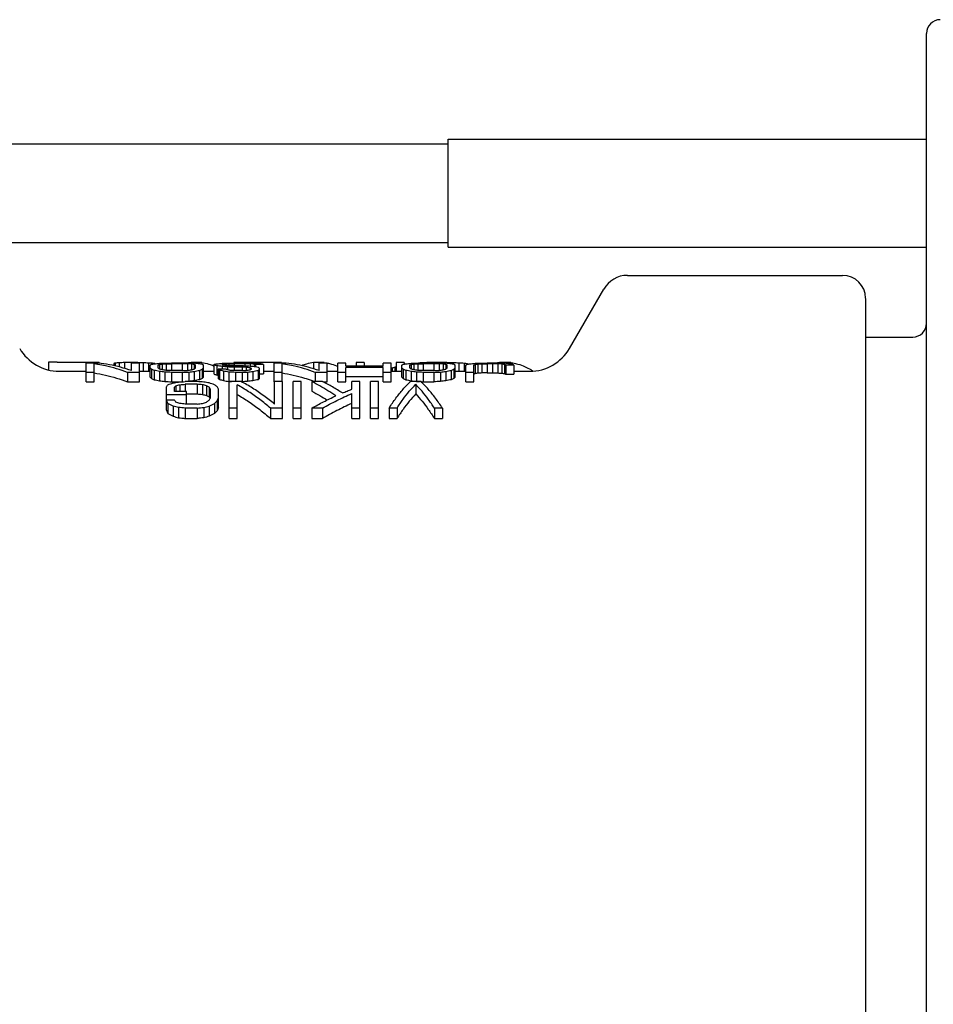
# Model space of a CAD drawing. Header units: inches. Extents: x 0 to 22, y 0 to 17.
# Tile 3 of 6: x 5.1 to 9, y 4.7 to 9. Entities that reach past the tile are written whole.
import ezdxf

# ---------------------------------------------------------------- set-up
doc = ezdxf.new("R2010")
doc.units = ezdxf.units.IN
doc.header["$LTSCALE"] = 1.21
doc.header["$MEASUREMENT"] = 0
doc.layers.get('0').update_dxf_attribs({"linetype": 'CONTINUOUS'})

msp = doc.modelspace()

# ---------------------------------------------------------------- linework, layer by layer
at = {"color": 7, "linetype": 'CONTINUOUS'}
for p, q in [((9.0013, 2.5306), (9.0013, 8.9085)), ((6.9404, 7.9866), (6.9404, 8.4525)), ((6.9404, 8.4525), (9.0013, 8.4525)), ((3.5546, 8.4321), (6.9404, 8.4321)), ((3.5546, 8.0069), (6.9404, 8.0069)), ((6.9404, 7.9866), (9.0013, 7.9866)), ((7.7127, 7.8652), (8.6401, 7.8652)), ((7.4627, 7.5502), (7.6104, 7.8061)), ((8.7386, 7.7656), (8.7386, 3.6735)), ((8.7386, 7.5994), (8.9422, 7.5994)), ((5.2174, 7.4912), (5.2174, 7.458)), ((5.2543, 7.4912), (5.2174, 7.4912)), ((5.2543, 7.4894), (5.2543, 7.4912)), ((5.4356, 7.4894), (5.2543, 7.4894)), ((5.3798, 7.4065), (5.3798, 7.4872)), ((5.4315, 7.4872), (5.3798, 7.4872)), ((5.4142, 7.4065), (5.4142, 7.484)), ((5.4356, 7.4894), (5.4356, 7.4866)), ((5.4987, 7.4854), (5.4987, 7.4756)), ((5.5045, 7.4867), (5.5045, 7.4743)), ((5.5217, 7.4882), (5.5217, 7.4704)), ((5.5447, 7.4892), (5.5447, 7.4638)), ((5.5734, 7.4894), (5.5734, 7.455)), ((5.6021, 7.4894), (5.5734, 7.4894)), ((5.575, 7.4545), (5.575, 7.4872)), ((5.6095, 7.4872), (5.575, 7.4872)), ((5.6021, 7.4894), (5.6021, 7.4872)), ((5.6095, 7.4065), (5.6095, 7.4872)), ((5.625, 7.4892), (5.625, 7.4518)), ((5.648, 7.4886), (5.648, 7.4518)), ((5.6554, 7.4257), (5.6554, 7.4785)), ((5.671, 7.4871), (5.671, 7.484)), ((5.6767, 7.4854), (5.6767, 7.4844)), ((5.6898, 7.4656), (5.6898, 7.4785)), ((5.6956, 7.4811), (5.6956, 7.4614)), ((5.7071, 7.4829), (5.7071, 7.4581)), ((5.7243, 7.484), (5.7243, 7.4557)), ((5.7932, 7.4872), (5.7472, 7.4872)), ((5.7472, 7.4845), (5.7472, 7.4545)), ((5.7932, 7.4845), (5.7472, 7.4845)), ((5.7932, 7.4845), (5.7932, 7.4545)), ((5.8161, 7.484), (5.8161, 7.4557)), ((5.8317, 7.4894), (5.8317, 7.4865)), ((5.8777, 7.4894), (5.8317, 7.4894)), ((5.8334, 7.4829), (5.8334, 7.4581)), ((5.8449, 7.4811), (5.8449, 7.4614)), ((5.8506, 7.4656), (5.8506, 7.4785)), ((5.8777, 7.4894), (5.8777, 7.4817)), ((5.885, 7.4257), (5.885, 7.4785)), ((5.931, 7.4388), (5.931, 7.4817)), ((5.9425, 7.4755), (5.9425, 7.4357)), ((5.9654, 7.4792), (5.9654, 7.4811)), ((5.9654, 7.4722), (5.9654, 7.4603)), ((5.9769, 7.4829), (5.9769, 7.477)), ((5.9941, 7.484), (5.9941, 7.4755)), ((6.0155, 7.4894), (6.0155, 7.4872)), ((6.2221, 7.4894), (6.0155, 7.4894)), ((6.063, 7.4872), (6.0171, 7.4872)), ((6.0171, 7.4845), (6.0171, 7.4747)), ((6.063, 7.4845), (6.0171, 7.4845)), ((6.0515, 7.4747), (6.0171, 7.4747)), ((6.063, 7.4845), (6.063, 7.4743)), ((6.086, 7.484), (6.086, 7.473)), ((6.1032, 7.4823), (6.1032, 7.4713)), ((6.109, 7.4805), (6.109, 7.4704)), ((6.1434, 7.4805), (6.109, 7.4805)), ((6.1434, 7.4805), (6.1434, 7.4409)), ((6.1893, 7.4065), (6.1893, 7.4872)), ((6.241, 7.4872), (6.1893, 7.4872)), ((6.2221, 7.4894), (6.2221, 7.4872)), ((6.2238, 7.4073), (6.2238, 7.484)), ((6.3599, 7.4894), (6.3599, 7.4621)), ((6.4059, 7.4894), (6.3599, 7.4894)), ((6.3846, 7.4545), (6.3846, 7.4872)), ((6.419, 7.4872), (6.3846, 7.4872)), ((6.4059, 7.4894), (6.4059, 7.4872)), ((6.419, 7.4065), (6.419, 7.4872)), ((6.4649, 7.4065), (6.4649, 7.4872)), ((6.4994, 7.4872), (6.4649, 7.4872)), ((6.4994, 7.4739), (6.4994, 7.4872)), ((6.6601, 7.4739), (6.4994, 7.4739)), ((6.5437, 7.4894), (6.5437, 7.4739)), ((6.5781, 7.4894), (6.5437, 7.4894)), ((6.5781, 7.4894), (6.5781, 7.4739)), ((6.6601, 7.4739), (6.6601, 7.4872)), ((6.6946, 7.4872), (6.6601, 7.4872)), ((6.6946, 7.4065), (6.6946, 7.4872)), ((6.7159, 7.4894), (6.7159, 7.4518)), ((6.7504, 7.4894), (6.7159, 7.4894)), ((6.7405, 7.4257), (6.7405, 7.4785)), ((6.7504, 7.4894), (6.7504, 7.4826)), ((6.775, 7.4656), (6.775, 7.4785)), ((6.7807, 7.4811), (6.7807, 7.4614)), ((6.7922, 7.4829), (6.7922, 7.4581)), ((6.8094, 7.484), (6.8094, 7.4557)), ((6.8783, 7.4872), (6.8324, 7.4872)), ((6.8324, 7.4845), (6.8324, 7.4545)), ((6.8783, 7.4845), (6.8324, 7.4845)), ((6.8365, 7.4886), (6.8365, 7.4872)), ((6.8595, 7.4892), (6.8595, 7.4872)), ((6.8783, 7.4845), (6.8783, 7.4545)), ((6.8882, 7.4894), (6.8882, 7.4871)), ((6.9341, 7.4894), (6.8882, 7.4894)), ((6.9013, 7.484), (6.9013, 7.4557)), ((6.9185, 7.4829), (6.9185, 7.4581)), ((6.93, 7.4811), (6.93, 7.4614)), ((6.9341, 7.4894), (6.9341, 7.4856)), ((6.9357, 7.4656), (6.9357, 7.4785)), ((6.9628, 7.4892), (6.9628, 7.4817)), ((6.9702, 7.4257), (6.9702, 7.4785)), ((6.9858, 7.4886), (6.9858, 7.4518)), ((7.0087, 7.4871), (7.0087, 7.4518)), ((7.0161, 7.4065), (7.0161, 7.4785)), ((7.0202, 7.4854), (7.0202, 7.4808)), ((7.0506, 7.4065), (7.0506, 7.4785)), ((7.0563, 7.4811), (7.0563, 7.4415)), ((7.0678, 7.4829), (7.0678, 7.4434)), ((7.085, 7.484), (7.085, 7.4445)), ((7.1309, 7.4872), (7.108, 7.4872)), ((7.108, 7.4845), (7.108, 7.445)), ((7.1309, 7.4845), (7.108, 7.4845)), ((7.1309, 7.4845), (7.1309, 7.445)), ((7.1539, 7.484), (7.1539, 7.4445)), ((7.1638, 7.4894), (7.1638, 7.4867)), ((7.2097, 7.4894), (7.1638, 7.4894)), ((7.1711, 7.4829), (7.1711, 7.4434)), ((7.1826, 7.4811), (7.1826, 7.4415)), ((7.1884, 7.4785), (7.1884, 7.4388)), ((7.2228, 7.4785), (7.1884, 7.4785)), ((7.2097, 7.4894), (7.2097, 7.4832)), ((7.2228, 7.4785), (7.2228, 7.4388)), ((5.2637, 7.4518), (5.3798, 7.4518)), ((5.4142, 7.4469), (5.3798, 7.4469)), ((5.5578, 7.4469), (5.5578, 7.4065)), ((5.6095, 7.4469), (5.5578, 7.4469)), ((5.6095, 7.4518), (5.6554, 7.4518)), ((5.6611, 7.4603), (5.6611, 7.4202)), ((5.6726, 7.4557), (5.6726, 7.4155)), ((5.6956, 7.4508), (5.6956, 7.4105)), ((5.7185, 7.4482), (5.7185, 7.4078)), ((5.7932, 7.4545), (5.7472, 7.4545)), ((5.7472, 7.4469), (5.7472, 7.4065)), ((5.7932, 7.4469), (5.7472, 7.4469)), ((5.7932, 7.4469), (5.7932, 7.4065)), ((5.8219, 7.4482), (5.8219, 7.4078)), ((5.8449, 7.4508), (5.8449, 7.4105)), ((5.8678, 7.4557), (5.8678, 7.4155)), ((5.8793, 7.4603), (5.8793, 7.4202)), ((5.885, 7.4518), (5.931, 7.4518)), ((5.9482, 7.4603), (5.9482, 7.4202)), ((5.9826, 7.4603), (5.9482, 7.4603)), ((5.9539, 7.4569), (5.9539, 7.4167)), ((5.9712, 7.4521), (5.9712, 7.4118)), ((5.9884, 7.4704), (5.9884, 7.4581)), ((5.9941, 7.4482), (5.9941, 7.4078)), ((6.0171, 7.4695), (6.0171, 7.4545)), ((6.0515, 7.4695), (6.0171, 7.4695)), ((6.0515, 7.4545), (6.0171, 7.4545)), ((6.0228, 7.4469), (6.0228, 7.4073)), ((6.0515, 7.4469), (6.0228, 7.4469)), ((6.0515, 7.4695), (6.0515, 7.4545)), ((6.0515, 7.4469), (6.0515, 7.4065)), ((6.0688, 7.4685), (6.0688, 7.4557)), ((6.0745, 7.4482), (6.0745, 7.4078)), ((6.086, 7.4666), (6.086, 7.4581)), ((6.0917, 7.4614), (6.0917, 7.4636)), ((6.0975, 7.4508), (6.0975, 7.4105)), ((6.1204, 7.4557), (6.1204, 7.4155)), ((6.1262, 7.4202), (6.1262, 7.4646)), ((6.1262, 7.4409), (6.1434, 7.4409)), ((6.1434, 7.4518), (6.1893, 7.4518)), ((6.2238, 7.4469), (6.1893, 7.4469)), ((6.3673, 7.4469), (6.3673, 7.4073)), ((6.419, 7.4469), (6.3673, 7.4469)), ((6.419, 7.4518), (6.4649, 7.4518)), ((6.4994, 7.4469), (6.4649, 7.4469)), ((6.4994, 7.4065), (6.4994, 7.4685)), ((6.6601, 7.4685), (6.4994, 7.4685)), ((6.6601, 7.4065), (6.6601, 7.4685)), ((6.6946, 7.4469), (6.6601, 7.4469)), ((6.6946, 7.4518), (6.7405, 7.4518)), ((6.6987, 7.4653), (6.6987, 7.4518)), ((6.7102, 7.4683), (6.7102, 7.4518)), ((6.7463, 7.4603), (6.7463, 7.4202)), ((6.7577, 7.4557), (6.7577, 7.4155)), ((6.7807, 7.4508), (6.7807, 7.4105)), ((6.8037, 7.4482), (6.8037, 7.4078)), ((6.8783, 7.4545), (6.8324, 7.4545)), ((6.8324, 7.4469), (6.8324, 7.4065)), ((6.8783, 7.4469), (6.8324, 7.4469)), ((6.8783, 7.4469), (6.8783, 7.4065)), ((6.907, 7.4482), (6.907, 7.4078)), ((6.93, 7.4508), (6.93, 7.4105)), ((6.953, 7.4557), (6.953, 7.4155)), ((6.9644, 7.4603), (6.9644, 7.4202)), ((6.9702, 7.4518), (7.0161, 7.4518)), ((7.0506, 7.4469), (7.0161, 7.4469)), ((7.108, 7.445), (7.1309, 7.445)), ((7.1884, 7.4388), (7.2228, 7.4388)), ((7.2228, 7.4518), (7.2922, 7.4518)), ((7.3015, 7.4554), (7.3015, 7.4526)), ((5.3798, 7.4065), (5.4142, 7.4065)), ((5.5578, 7.4065), (5.6095, 7.4065)), ((5.7472, 7.4065), (5.7932, 7.4065)), ((5.7665, 7.3895), (5.7665, 7.3652)), ((5.7837, 7.3936), (5.7837, 7.3652)), ((5.8583, 7.4073), (5.8067, 7.4073)), ((5.8067, 7.3956), (5.8067, 7.3652)), ((5.8583, 7.3956), (5.8067, 7.3956)), ((5.8583, 7.3956), (5.8583, 7.3539)), ((5.8813, 7.3936), (5.8813, 7.3519)), ((5.8985, 7.3895), (5.8985, 7.3477)), ((5.9961, 7.2484), (5.9961, 7.4073)), ((6.0478, 7.4073), (5.9961, 7.4073)), ((6.0306, 7.2484), (6.0306, 7.3936)), ((6.0491, 7.4065), (6.0515, 7.4065)), ((6.1893, 7.4065), (6.1913, 7.4065)), ((6.1913, 7.3106), (6.1913, 7.4073)), ((6.2258, 7.4073), (6.1913, 7.4073)), ((6.2258, 7.2484), (6.2258, 7.4073)), ((6.2717, 7.2484), (6.2717, 7.4073)), ((6.3062, 7.4073), (6.2717, 7.4073)), ((6.3062, 7.2484), (6.3062, 7.4073)), ((6.3521, 7.4073), (6.3521, 7.3659)), ((6.398, 7.4073), (6.3521, 7.4073)), ((6.3995, 7.4065), (6.419, 7.4065)), ((6.4649, 7.4065), (6.4994, 7.4065)), ((6.4994, 7.4287), (6.6601, 7.4287)), ((6.5243, 7.3744), (6.5243, 7.4073)), ((6.5588, 7.4073), (6.5243, 7.4073)), ((6.5588, 7.2484), (6.5588, 7.4073)), ((6.6047, 7.2484), (6.6047, 7.4073)), ((6.6392, 7.4073), (6.6047, 7.4073)), ((6.6392, 7.2484), (6.6392, 7.4073)), ((6.6601, 7.4065), (6.6946, 7.4065)), ((6.8229, 7.4073), (6.777, 7.4073)), ((6.7999, 7.3956), (6.7999, 7.3539)), ((6.8324, 7.4065), (6.8783, 7.4065)), ((7.0161, 7.4065), (7.0506, 7.4065)), ((5.7263, 7.2839), (5.7263, 7.3853)), ((5.8124, 7.3508), (5.7263, 7.3508)), ((5.7607, 7.3652), (5.7607, 7.3832)), ((5.8124, 7.3652), (5.7607, 7.3652)), ((5.8124, 7.3106), (5.8124, 7.3652)), ((5.8124, 7.3539), (5.8583, 7.3539)), ((5.91, 7.3832), (5.91, 7.3412)), ((5.9157, 7.338), (5.9157, 7.3744)), ((5.9502, 7.2948), (5.9502, 7.3744)), ((6.5243, 7.2484), (6.5243, 7.3557)), ((5.7607, 7.3274), (5.7263, 7.3274)), ((5.732, 7.3135), (5.732, 7.2696)), ((5.755, 7.3019), (5.755, 7.2577)), ((5.8583, 7.3106), (5.8067, 7.3106)), ((5.91, 7.3019), (5.91, 7.2577)), ((5.933, 7.3135), (5.933, 7.2696)), ((5.9445, 7.3246), (5.9445, 7.2811)), ((5.778, 7.2959), (5.778, 7.2515)), ((5.8067, 7.2929), (5.8067, 7.2484)), ((5.8583, 7.2929), (5.8067, 7.2929)), ((5.8583, 7.2929), (5.8583, 7.2484)), ((5.887, 7.2959), (5.887, 7.2515)), ((6.0306, 7.2929), (5.9961, 7.2929)), ((6.1741, 7.2929), (6.1741, 7.2484)), ((6.2258, 7.2929), (6.1741, 7.2929)), ((6.3062, 7.2929), (6.2717, 7.2929)), ((6.3521, 7.2929), (6.3521, 7.2484)), ((6.398, 7.2929), (6.3521, 7.2929)), ((6.398, 7.2929), (6.398, 7.2484)), ((6.5588, 7.2929), (6.5243, 7.2929)), ((6.6392, 7.2929), (6.6047, 7.2929)), ((6.6851, 7.2929), (6.6851, 7.2484)), ((6.7196, 7.2929), (6.6851, 7.2929)), ((6.7196, 7.2929), (6.7196, 7.2484)), ((6.8803, 7.2929), (6.8803, 7.2484)), ((6.9148, 7.2929), (6.8803, 7.2929)), ((6.9148, 7.2929), (6.9148, 7.2484)), ((5.8067, 7.2484), (5.8583, 7.2484)), ((5.9961, 7.2484), (6.0306, 7.2484)), ((6.1741, 7.2484), (6.2258, 7.2484)), ((6.2717, 7.2484), (6.3062, 7.2484)), ((6.3521, 7.2484), (6.398, 7.2484)), ((6.5243, 7.2484), (6.5588, 7.2484)), ((6.6047, 7.2484), (6.6392, 7.2484)), ((6.6851, 7.2484), (6.7196, 7.2484)), ((6.8803, 7.2484), (6.9148, 7.2484))]:
    msp.add_line(p, q, dxfattribs=at)
for centre, radius, start, end in [((9.0603, 8.9085), 0.0591, 90, 180), ((7.7127, 7.7471), 0.1181, 90, 150), ((8.6401, 7.7668), 0.0984, 0, 90), ((8.9422, 7.6585), 0.0591, 270, 360), ((5.2637, 7.6487), 0.1969, 210, 270), ((7.2922, 7.6487), 0.1969, 270, 330)]:
    msp.add_arc(centre, radius, start, end, dxfattribs=at)
for points, start_tangent, end_tangent in [([(5.4304, 7.4814), (5.4142, 7.484)], (-0.01612, 0.002774), (-0.016179, 0.002385)), ([(5.5578, 7.4469), (5.5104, 7.4627), (5.4625, 7.4751), (5.4304, 7.4814)], (-0.123843, 0.046123), (-0.130264, 0.022417)), ([(5.575, 7.4545), (5.5276, 7.4691), (5.4797, 7.48), (5.4315, 7.4872)], (-0.139375, 0.048238), (-0.146572, 0.016403)), ([(5.5045, 7.4867), (5.5016, 7.4861), (5.4987, 7.4854)], (-0.00576, -0.001255), (-0.005722, -0.001422)), ([(5.5217, 7.4882), (5.5131, 7.4875), (5.5045, 7.4867)], (-0.017237, -0.001356), (-0.01721, -0.001666)), ([(5.5447, 7.4892), (5.5332, 7.4887), (5.5217, 7.4882)], (-0.022969, -0.000841), (-0.022962, -0.001016)), ([(5.5734, 7.4894), (5.559, 7.4893), (5.5447, 7.4892)], (-0.028707, -0.000261), (-0.028707, -0.00028)), ([(5.6021, 7.4894), (5.6095, 7.4893)], (0.007406, -0.000084), (0.007406, -0.000086)), ([(5.6095, 7.4893), (5.6136, 7.4893), (5.625, 7.4892)], (0.01556, -0.000181), (0.015559, -0.00019)), ([(5.625, 7.4892), (5.6365, 7.4889), (5.648, 7.4886)], (0.022967, -0.000561), (0.022965, -0.000639)), ([(5.648, 7.4886), (5.6595, 7.4879), (5.671, 7.4871)], (0.022975, -0.001278), (0.022956, -0.001589)), ([(5.6554, 7.4785), (5.6583, 7.4802), (5.6611, 7.4817)], (0.005635, 0.003467), (0.005848, 0.003094)), ([(5.6611, 7.4817), (5.6669, 7.4829), (5.6726, 7.484)], (0.011452, 0.002424), (0.011512, 0.002121)), ([(5.671, 7.4871), (5.6738, 7.4863)], (0.002882, -0.000798), (0.002861, -0.00087)), ([(5.6726, 7.484), (5.6841, 7.485), (5.6956, 7.486)], (0.022952, 0.002114), (0.022979, 0.001803)), ([(5.6738, 7.4863), (5.6767, 7.4854)], (0.002881, -0.000876), (0.002858, -0.000947)), ([(5.6898, 7.4785), (5.6927, 7.4798), (5.6956, 7.4811)], (0.005681, 0.002796), (0.005801, 0.002536)), ([(5.6956, 7.486), (5.7071, 7.4864), (5.7185, 7.4868)], (0.022964, 0.000901), (0.022967, 0.000823)), ([(5.6956, 7.4811), (5.7013, 7.482), (5.7071, 7.4829)], (0.011469, 0.00188), (0.011496, 0.001707)), ([(5.7071, 7.4829), (5.7157, 7.4835), (5.7243, 7.484)], (0.017222, 0.001136), (0.017227, 0.001058)), ([(5.7185, 7.4868), (5.7329, 7.487), (5.7472, 7.4872)], (0.028707, 0.000411), (0.028708, 0.000392)), ([(5.7243, 7.484), (5.7358, 7.4843), (5.7472, 7.4845)], (0.022966, 0.000529), (0.022966, 0.000509)), ([(5.8219, 7.4868), (5.8075, 7.487), (5.7932, 7.4872)], (-0.028707, 0.000411), (-0.028707, 0.000392)), ([(5.8161, 7.484), (5.8047, 7.4843), (5.7932, 7.4845)], (-0.022966, 0.000529), (-0.022966, 0.000509)), ([(5.8334, 7.4829), (5.8248, 7.4835), (5.8161, 7.484)], (-0.017222, 0.001136), (-0.017227, 0.001058)), ([(5.8217, 7.4878), (5.8196, 7.4874)], (-0.002138, -0.000395), (-0.002134, -0.000418)), ([(5.8317, 7.4894), (5.8217, 7.4878)], (-0.010073, -0.001344), (-0.010002, -0.001848)), ([(5.8449, 7.486), (5.8334, 7.4864), (5.8219, 7.4868)], (-0.022964, 0.000901), (-0.022967, 0.000823)), ([(5.8449, 7.4811), (5.8391, 7.482), (5.8334, 7.4829)], (-0.011469, 0.00188), (-0.011496, 0.001707)), ([(5.8678, 7.484), (5.8563, 7.485), (5.8449, 7.486)], (-0.022952, 0.002114), (-0.022979, 0.001803)), ([(5.8506, 7.4785), (5.8477, 7.4798), (5.8449, 7.4811)], (-0.005681, 0.002796), (-0.005801, 0.002536)), ([(5.8793, 7.4817), (5.8736, 7.4829), (5.8678, 7.484)], (-0.011452, 0.002424), (-0.011512, 0.002121)), ([(5.8777, 7.4894), (5.9085, 7.4829), (5.9288, 7.4759)], (0.052537, -0.007012), (0.049307, -0.019557)), ([(5.885, 7.4785), (5.8822, 7.4802), (5.8793, 7.4817)], (-0.005635, 0.003467), (-0.005848, 0.003094)), ([(5.9288, 7.4759), (5.9299, 7.4755)], (0.001063, -0.000422), (0.001061, -0.000427)), ([(5.9299, 7.4755), (5.9311, 7.475)], (0.001262, -0.000508), (0.00126, -0.000515)), ([(5.931, 7.4817), (5.9367, 7.4829), (5.9425, 7.484)], (0.011452, 0.002424), (0.011512, 0.002121)), ([(5.9425, 7.4755), (5.9367, 7.477), (5.931, 7.4785)], (-0.011444, 0.003133), (-0.011521, 0.002835)), ([(5.9425, 7.484), (5.9539, 7.485), (5.9654, 7.486)], (0.022952, 0.002114), (0.022979, 0.001803)), ([(5.9654, 7.4722), (5.9539, 7.4739), (5.9425, 7.4755)], (-0.022943, 0.00346), (-0.022988, 0.003147)), ([(5.9654, 7.486), (5.9769, 7.4864), (5.9884, 7.4868)], (0.022964, 0.000901), (0.022967, 0.000823)), ([(5.9654, 7.4811), (5.9712, 7.482)], (0.005736, 0.00094), (0.005743, 0.000897)), ([(5.9769, 7.477), (5.9712, 7.4781), (5.9654, 7.4792)], (-0.011467, 0.002235), (-0.011499, 0.002063)), ([(5.9884, 7.4704), (5.9769, 7.4713), (5.9654, 7.4722)], (-0.022963, 0.001812), (-0.022969, 0.001732)), ([(5.9712, 7.482), (5.9769, 7.4829)], (0.00574, 0.000896), (0.005747, 0.000853)), ([(5.9769, 7.4829), (5.9855, 7.4835), (5.9941, 7.484)], (0.017222, 0.001136), (0.017227, 0.001058)), ([(5.9941, 7.4755), (5.9855, 7.4763), (5.9769, 7.477)], (-0.017221, 0.001572), (-0.017228, 0.001493)), ([(5.9884, 7.4868), (6.0027, 7.487), (6.0171, 7.4872)], (0.028707, 0.000411), (0.028707, 0.000392)), ([(5.9941, 7.484), (6.0056, 7.4843), (6.0171, 7.4845)], (0.022966, 0.000529), (0.022966, 0.000509)), ([(6.0171, 7.4747), (6.0056, 7.4751), (5.9941, 7.4755)], (-0.022966, 0.000806), (-0.022966, 0.000786)), ([(6.0745, 7.4739), (6.063, 7.4743), (6.0515, 7.4747)], (-0.022966, 0.000826), (-0.022966, 0.000806)), ([(6.0917, 7.4868), (6.0774, 7.487), (6.063, 7.4872)], (-0.028707, 0.000411), (-0.028708, 0.000392)), ([(6.086, 7.484), (6.0745, 7.4843), (6.063, 7.4845)], (-0.022966, 0.000529), (-0.022966, 0.000509)), ([(6.0975, 7.4722), (6.086, 7.473), (6.0745, 7.4739)], (-0.022963, 0.001732), (-0.022969, 0.001652)), ([(6.1032, 7.4823), (6.0946, 7.4832), (6.086, 7.484)], (-0.017216, 0.001763), (-0.017233, 0.001587)), ([(6.1204, 7.4855), (6.1061, 7.4862), (6.0917, 7.4868)], (-0.028703, 0.00141), (-0.028711, 0.001234)), ([(6.1204, 7.4685), (6.109, 7.4704), (6.0975, 7.4722)], (-0.022941, 0.003781), (-0.02299, 0.003468)), ([(6.109, 7.4805), (6.1061, 7.4814), (6.1032, 7.4823)], (-0.005715, 0.001932), (-0.005767, 0.001772)), ([(6.1377, 7.4829), (6.1291, 7.4843), (6.1204, 7.4855)], (-0.017187, 0.002835), (-0.017259, 0.002355)), ([(6.1434, 7.4805), (6.1405, 7.4817), (6.1377, 7.4829)], (-0.005684, 0.002563), (-0.005797, 0.002295)), ([(6.2399, 7.4814), (6.2238, 7.484)], (-0.01612, 0.002774), (-0.016179, 0.002385)), ([(6.3673, 7.4469), (6.32, 7.4627), (6.2721, 7.4751), (6.2399, 7.4814)], (-0.123843, 0.046123), (-0.130264, 0.022417)), ([(6.3846, 7.4545), (6.3371, 7.4691), (6.2892, 7.48), (6.241, 7.4872)], (-0.139375, 0.048238), (-0.146572, 0.016403)), ([(6.3599, 7.4894), (6.3291, 7.4829), (6.3089, 7.4759)], (-0.052431, -0.006998), (-0.049216, -0.019495)), ([(6.4059, 7.4894), (6.4163, 7.4878)], (0.010457, -0.001396), (0.010379, -0.001938)), ([(6.4163, 7.4878), (6.419, 7.4872)], (0.002699, -0.000504), (0.002693, -0.00054)), ([(6.419, 7.4872), (6.4367, 7.4829), (6.465, 7.4726)], (0.047438, -0.009511), (0.044305, -0.019417)), ([(6.7159, 7.4719), (6.713, 7.4701), (6.7102, 7.4683)], (-0.005814, -0.003531), (-0.005669, -0.00376)), ([(6.7405, 7.4785), (6.7434, 7.4802), (6.7463, 7.4817)], (0.005635, 0.003467), (0.005848, 0.003094)), ([(6.7463, 7.4817), (6.752, 7.4829), (6.7577, 7.484)], (0.011452, 0.002424), (0.011512, 0.002121)), ([(6.7577, 7.484), (6.7692, 7.485), (6.7807, 7.486)], (0.022952, 0.002114), (0.022979, 0.001803)), ([(6.775, 7.4785), (6.7778, 7.4798), (6.7807, 7.4811)], (0.005681, 0.002796), (0.005801, 0.002536)), ([(6.7807, 7.486), (6.7922, 7.4864), (6.8037, 7.4868)], (0.022964, 0.000901), (0.022967, 0.000823)), ([(6.7807, 7.4811), (6.7865, 7.482), (6.7922, 7.4829)], (0.011469, 0.00188), (0.011496, 0.001707)), ([(6.7922, 7.4829), (6.8008, 7.4835), (6.8094, 7.484)], (0.017222, 0.001136), (0.017227, 0.001058)), ([(6.8037, 7.4868), (6.818, 7.487), (6.8324, 7.4872)], (0.028707, 0.000411), (0.028708, 0.000392)), ([(6.8094, 7.484), (6.8209, 7.4843), (6.8324, 7.4845)], (0.022966, 0.000529), (0.022966, 0.000509)), ([(6.8135, 7.4871), (6.8124, 7.487)], (-0.001141, -0.000158), (-0.001141, -0.000161)), ([(6.825, 7.4879), (6.8135, 7.4871)], (-0.011482, -0.000717), (-0.011477, -0.000794)), ([(6.8323, 7.4883), (6.825, 7.4879)], (-0.007323, -0.000425), (-0.007321, -0.000457)), ([(6.8365, 7.4886), (6.8323, 7.4883)], (-0.004165, -0.000232), (-0.004165, -0.000242)), ([(6.8595, 7.4892), (6.848, 7.4889), (6.8365, 7.4886)], (-0.022967, -0.000561), (-0.022965, -0.000639)), ([(6.8738, 7.4893), (6.8595, 7.4892)], (-0.014353, -0.000135), (-0.014353, -0.00014)), ([(6.8783, 7.4893), (6.8738, 7.4893)], (-0.004493, -0.000042), (-0.004493, -0.000042)), ([(6.8882, 7.4894), (6.8783, 7.4893)], (-0.009862, -0.00009), (-0.009862, -0.000092)), ([(6.907, 7.4868), (6.8927, 7.487), (6.8783, 7.4872)], (-0.028707, 0.000411), (-0.028707, 0.000392)), ([(6.9013, 7.484), (6.8898, 7.4843), (6.8783, 7.4845)], (-0.022966, 0.000529), (-0.022966, 0.000509)), ([(6.9185, 7.4829), (6.9099, 7.4835), (6.9013, 7.484)], (-0.017222, 0.001136), (-0.017227, 0.001058)), ([(6.93, 7.486), (6.9185, 7.4864), (6.907, 7.4868)], (-0.022964, 0.000901), (-0.022967, 0.000823)), ([(6.93, 7.4811), (6.9243, 7.482), (6.9185, 7.4829)], (-0.011469, 0.00188), (-0.011496, 0.001707)), ([(6.953, 7.484), (6.9415, 7.485), (6.93, 7.486)], (-0.022952, 0.002114), (-0.022979, 0.001803)), ([(6.9357, 7.4785), (6.9329, 7.4798), (6.93, 7.4811)], (-0.005681, 0.002796), (-0.005801, 0.002536)), ([(6.9341, 7.4894), (6.9484, 7.4893), (6.9628, 7.4892)], (0.028707, -0.000261), (0.028707, -0.00028)), ([(6.9644, 7.4817), (6.9587, 7.4829), (6.953, 7.484)], (-0.011452, 0.002424), (-0.011512, 0.002121)), ([(6.9628, 7.4892), (6.9743, 7.4889), (6.9858, 7.4886)], (0.022967, -0.000561), (0.022965, -0.000639)), ([(6.9702, 7.4785), (6.9673, 7.4802), (6.9644, 7.4817)], (-0.005635, 0.003467), (-0.005848, 0.003094)), ([(6.9858, 7.4886), (6.9973, 7.4879), (7.0087, 7.4871)], (0.022975, -0.001278), (0.022956, -0.001589)), ([(7.0087, 7.4871), (7.0145, 7.4863), (7.0202, 7.4854)], (0.011505, -0.001593), (0.011459, -0.001899)), ([(7.0161, 7.4785), (7.019, 7.4802), (7.0219, 7.4817)], (0.005635, 0.003467), (0.005848, 0.003094)), ([(7.0202, 7.4854), (7.0231, 7.4841)], (0.002894, -0.001199), (0.002849, -0.001302)), ([(7.0219, 7.4817), (7.0276, 7.4829), (7.0333, 7.484)], (0.011452, 0.002424), (0.011512, 0.002121)), ([(7.0231, 7.4841), (7.026, 7.4828)], (0.002893, -0.001322), (0.002845, -0.001422)), ([(7.0333, 7.484), (7.0448, 7.485), (7.0563, 7.486)], (0.022952, 0.002114), (0.022979, 0.001803)), ([(7.0506, 7.4785), (7.0534, 7.4798), (7.0563, 7.4811)], (0.005681, 0.002796), (0.005801, 0.002536)), ([(7.0563, 7.486), (7.0678, 7.4864), (7.0793, 7.4868)], (0.022964, 0.000901), (0.022967, 0.000823)), ([(7.0563, 7.4811), (7.062, 7.482), (7.0678, 7.4829)], (0.011469, 0.00188), (0.011496, 0.001707)), ([(7.0678, 7.4829), (7.0764, 7.4835), (7.085, 7.484)], (0.017222, 0.001136), (0.017227, 0.001058)), ([(7.0793, 7.4868), (7.0936, 7.487), (7.108, 7.4872)], (0.028707, 0.000411), (0.028707, 0.000392)), ([(7.085, 7.484), (7.0965, 7.4843), (7.108, 7.4845)], (0.022966, 0.000529), (0.022966, 0.000509)), ([(7.1596, 7.4868), (7.1453, 7.487), (7.1309, 7.4872)], (-0.028707, 0.000411), (-0.028707, 0.000392)), ([(7.1539, 7.484), (7.1424, 7.4843), (7.1309, 7.4845)], (-0.022966, 0.000529), (-0.022966, 0.000509)), ([(7.1593, 7.4888), (7.1519, 7.4875)], (-0.007338, -0.001149), (-0.007296, -0.001414)), ([(7.1711, 7.4829), (7.1625, 7.4835), (7.1539, 7.484)], (-0.017222, 0.001136), (-0.017227, 0.001058)), ([(7.1638, 7.4894), (7.1593, 7.4888)], (-0.004503, -0.000601), (-0.00449, -0.000703)), ([(7.1826, 7.486), (7.1711, 7.4864), (7.1596, 7.4868)], (-0.022964, 0.000901), (-0.022967, 0.000823)), ([(7.1826, 7.4811), (7.1769, 7.482), (7.1711, 7.4829)], (-0.011469, 0.00188), (-0.011496, 0.001707)), ([(7.2056, 7.484), (7.1941, 7.485), (7.1826, 7.486)], (-0.022952, 0.002114), (-0.022979, 0.001803)), ([(7.1884, 7.4785), (7.1855, 7.4798), (7.1826, 7.4811)], (-0.005681, 0.002796), (-0.005801, 0.002536)), ([(7.2171, 7.4817), (7.2113, 7.4829), (7.2056, 7.484)], (-0.011452, 0.002424), (-0.011512, 0.002121)), ([(7.2097, 7.4894), (7.2184, 7.4881)], (0.008734, -0.001166), (0.008681, -0.001545)), ([(7.2228, 7.4785), (7.2199, 7.4802), (7.2171, 7.4817)], (-0.005635, 0.003467), (-0.005848, 0.003094)), ([(7.2184, 7.4881), (7.2405, 7.4829), (7.2712, 7.4715), (7.2959, 7.4588)], (0.081992, -0.014596), (0.071959, -0.041875)), ([(5.4142, 7.4445), (5.4625, 7.4354), (5.5104, 7.4227), (5.5578, 7.4065)], (0.147075, -0.022174), (0.138975, -0.052998)), ([(5.6611, 7.4603), (5.6583, 7.463), (5.6554, 7.4656)], (-0.005616, 0.005423), (-0.00587, 0.005148)), ([(5.6726, 7.4557), (5.6669, 7.4581), (5.6611, 7.4603)], (-0.011426, 0.00474), (-0.011539, 0.004457)), ([(5.6956, 7.4508), (5.6841, 7.4533), (5.6726, 7.4557)], (-0.022932, 0.005088), (-0.023, 0.004771)), ([(5.6956, 7.4614), (5.6927, 7.4636), (5.6898, 7.4656)], (-0.005664, 0.004295), (-0.005819, 0.004083)), ([(5.7071, 7.4581), (5.7013, 7.4598), (5.6956, 7.4614)], (-0.011458, 0.003442), (-0.011508, 0.003272)), ([(5.7185, 7.4482), (5.7071, 7.4495), (5.6956, 7.4508)], (-0.022961, 0.002631), (-0.02297, 0.002548)), ([(5.7243, 7.4557), (5.7157, 7.4569), (5.7071, 7.4581)], (-0.017219, 0.002381), (-0.01723, 0.0023)), ([(5.7472, 7.4469), (5.7329, 7.4475), (5.7185, 7.4482)], (-0.028707, 0.001336), (-0.028708, 0.001316)), ([(5.7472, 7.4545), (5.7358, 7.4551), (5.7243, 7.4557)], (-0.022965, 0.001212), (-0.022966, 0.001191)), ([(5.7932, 7.4545), (5.8047, 7.4551), (5.8161, 7.4557)], (0.022965, 0.001212), (0.022966, 0.001191)), ([(5.7932, 7.4469), (5.8075, 7.4475), (5.8219, 7.4482)], (0.028707, 0.001336), (0.028708, 0.001316)), ([(5.8161, 7.4557), (5.8248, 7.4569), (5.8334, 7.4581)], (0.017219, 0.002381), (0.01723, 0.0023)), ([(5.8219, 7.4482), (5.8334, 7.4495), (5.8449, 7.4508)], (0.022961, 0.002631), (0.022971, 0.002548)), ([(5.8334, 7.4581), (5.8391, 7.4598), (5.8449, 7.4614)], (0.011458, 0.003442), (0.011508, 0.003272)), ([(5.8449, 7.4614), (5.8477, 7.4636), (5.8506, 7.4656)], (0.005664, 0.004295), (0.005819, 0.004083)), ([(5.8449, 7.4508), (5.8563, 7.4533), (5.8678, 7.4557)], (0.022932, 0.005088), (0.023, 0.004771)), ([(5.8678, 7.4557), (5.8736, 7.4581), (5.8793, 7.4603)], (0.011426, 0.00474), (0.011539, 0.004457)), ([(5.8793, 7.4603), (5.8822, 7.463), (5.885, 7.4656)], (0.005616, 0.005423), (0.00587, 0.005148)), ([(5.931, 7.4388), (5.9367, 7.4373), (5.9425, 7.4357)], (0.011523, -0.002901), (0.011442, -0.003205)), ([(5.9425, 7.4357), (5.9482, 7.4349)], (0.005744, -0.000805), (0.005742, -0.000825)), ([(5.9539, 7.4569), (5.9511, 7.4586), (5.9482, 7.4603)], (-0.005701, 0.003486), (-0.005782, 0.00335)), ([(5.9712, 7.4521), (5.9626, 7.4545), (5.9539, 7.4569)], (-0.017181, 0.005), (-0.017267, 0.004693)), ([(5.9941, 7.4482), (5.9827, 7.4502), (5.9712, 7.4521)], (-0.02295, 0.003944), (-0.022981, 0.003762)), ([(5.9884, 7.4581), (5.9855, 7.4592), (5.9826, 7.4603)], (-0.005727, 0.002294), (-0.005755, 0.002223)), ([(6.0171, 7.4695), (6.0027, 7.4699), (5.9884, 7.4704)], (-0.028707, 0.000926), (-0.028708, 0.000906)), ([(5.9999, 7.4557), (5.9941, 7.4569), (5.9884, 7.4581)], (-0.011475, 0.00238), (-0.011491, 0.002301)), ([(6.0228, 7.4469), (6.0085, 7.4475), (5.9941, 7.4482)], (-0.028707, 0.001336), (-0.028708, 0.001316)), ([(6.0171, 7.4545), (6.0085, 7.4551), (5.9999, 7.4557)], (-0.017224, 0.001212), (-0.017225, 0.001191)), ([(6.0688, 7.4685), (6.0602, 7.469), (6.0515, 7.4695)], (-0.017224, 0.000946), (-0.017225, 0.000926)), ([(6.0515, 7.4545), (6.0602, 7.4551), (6.0688, 7.4557)], (0.017224, 0.001212), (0.017225, 0.001191)), ([(6.0515, 7.4469), (6.063, 7.4475), (6.0745, 7.4482)], (0.022965, 0.001336), (0.022967, 0.001316)), ([(6.086, 7.4666), (6.0774, 7.4676), (6.0688, 7.4685)], (-0.01722, 0.001973), (-0.017229, 0.001893)), ([(6.0688, 7.4557), (6.0774, 7.4569), (6.086, 7.4581)], (0.017219, 0.002381), (0.01723, 0.0023)), ([(6.0745, 7.4482), (6.086, 7.4495), (6.0975, 7.4508)], (0.022961, 0.002631), (0.02297, 0.002548)), ([(6.0889, 7.4651), (6.086, 7.4666)], (-0.002863, 0.001522), (-0.002882, 0.001486)), ([(6.086, 7.4581), (6.0889, 7.4598), (6.0917, 7.4614)], (0.005701, 0.003425), (0.005782, 0.003288)), ([(6.0917, 7.4636), (6.0889, 7.4651)], (-0.00286, 0.001565), (-0.002879, 0.00153)), ([(6.0975, 7.4508), (6.1089, 7.4533), (6.1204, 7.4557)], (0.022932, 0.005088), (0.023, 0.004771)), ([(6.1262, 7.4646), (6.1233, 7.4666), (6.1204, 7.4685)], (-0.005666, 0.004055), (-0.005817, 0.003835)), ([(6.1204, 7.4557), (6.1233, 7.4581), (6.1262, 7.4603)], (0.005662, 0.004698), (0.005822, 0.004498)), ([(6.2238, 7.4445), (6.2721, 7.4354), (6.32, 7.4227), (6.3536, 7.4116)], (0.132583, -0.019989), (0.126237, -0.045257)), ([(6.6987, 7.4653), (6.6946, 7.4648)], (-0.004102, -0.000482), (-0.004101, -0.000487)), ([(6.7102, 7.4683), (6.7044, 7.4668), (6.6987, 7.4653)], (-0.011505, -0.002862), (-0.011461, -0.003033)), ([(6.7463, 7.4603), (6.7434, 7.463), (6.7405, 7.4656)], (-0.005616, 0.005423), (-0.00587, 0.005148)), ([(6.7577, 7.4557), (6.752, 7.4581), (6.7463, 7.4603)], (-0.011426, 0.00474), (-0.011539, 0.004457)), ([(6.7807, 7.4508), (6.7692, 7.4533), (6.7577, 7.4557)], (-0.022931, 0.005088), (-0.022999, 0.004771)), ([(6.7807, 7.4614), (6.7778, 7.4636), (6.775, 7.4656)], (-0.005664, 0.004295), (-0.005819, 0.004083)), ([(6.7922, 7.4581), (6.7865, 7.4598), (6.7807, 7.4614)], (-0.011458, 0.003442), (-0.011508, 0.003272)), ([(6.8037, 7.4482), (6.7922, 7.4495), (6.7807, 7.4508)], (-0.022961, 0.002631), (-0.02297, 0.002548)), ([(6.8094, 7.4557), (6.8008, 7.4569), (6.7922, 7.4581)], (-0.017219, 0.002381), (-0.01723, 0.0023)), ([(6.8324, 7.4469), (6.818, 7.4475), (6.8037, 7.4482)], (-0.028707, 0.001336), (-0.028708, 0.001316)), ([(6.8324, 7.4545), (6.8209, 7.4551), (6.8094, 7.4557)], (-0.022965, 0.001212), (-0.022966, 0.001191)), ([(6.8783, 7.4545), (6.8898, 7.4551), (6.9013, 7.4557)], (0.022965, 0.001212), (0.022966, 0.001191)), ([(6.8783, 7.4469), (6.8927, 7.4475), (6.907, 7.4482)], (0.028707, 0.001336), (0.028708, 0.001316)), ([(6.9013, 7.4557), (6.9099, 7.4569), (6.9185, 7.4581)], (0.017219, 0.002381), (0.01723, 0.0023)), ([(6.907, 7.4482), (6.9185, 7.4495), (6.93, 7.4508)], (0.022961, 0.002631), (0.022971, 0.002548)), ([(6.9185, 7.4581), (6.9242, 7.4598), (6.93, 7.4614)], (0.011458, 0.003442), (0.011508, 0.003272)), ([(6.93, 7.4614), (6.9329, 7.4636), (6.9357, 7.4656)], (0.005664, 0.004295), (0.005819, 0.004083)), ([(6.93, 7.4508), (6.9415, 7.4533), (6.953, 7.4557)], (0.022931, 0.005088), (0.022999, 0.004771)), ([(6.953, 7.4557), (6.9587, 7.4581), (6.9644, 7.4603)], (0.011426, 0.00474), (0.011539, 0.004457)), ([(6.9644, 7.4603), (6.9673, 7.463), (6.9702, 7.4656)], (0.005616, 0.005423), (0.00587, 0.005148)), ([(7.0563, 7.4415), (7.0534, 7.4402), (7.0506, 7.4388)], (-0.005804, -0.002595), (-0.005678, -0.002859)), ([(7.0678, 7.4434), (7.062, 7.4425), (7.0563, 7.4415)], (-0.011497, -0.001746), (-0.011469, -0.001923)), ([(7.085, 7.4445), (7.0764, 7.4439), (7.0678, 7.4434)], (-0.017227, -0.001082), (-0.017222, -0.001162)), ([(7.108, 7.445), (7.0965, 7.4448), (7.085, 7.4445)], (-0.022966, -0.000521), (-0.022966, -0.000541)), ([(7.1309, 7.445), (7.1424, 7.4448), (7.1539, 7.4445)], (0.022966, -0.000521), (0.022966, -0.000541)), ([(7.1539, 7.4445), (7.1625, 7.4439), (7.1711, 7.4434)], (0.017227, -0.001082), (0.017222, -0.001162)), ([(7.1711, 7.4434), (7.1769, 7.4425), (7.1826, 7.4415)], (0.011497, -0.001746), (0.011469, -0.001923)), ([(7.1826, 7.4415), (7.1855, 7.4402), (7.1884, 7.4388)], (0.005804, -0.002595), (0.005678, -0.002859)), ([(7.2959, 7.4588), (7.3015, 7.4554)], (0.005688, -0.00331), (0.00561, -0.003435)), ([(5.6554, 7.4257), (5.6583, 7.423), (5.6611, 7.4202)], (0.005873, -0.005271), (0.005613, -0.005548)), ([(5.6611, 7.4202), (5.6669, 7.4179), (5.6726, 7.4155)], (0.011542, -0.004563), (0.011423, -0.004852)), ([(5.6726, 7.4155), (5.6841, 7.4131), (5.6956, 7.4105)], (0.023001, -0.004884), (0.02293, -0.005209)), ([(5.6956, 7.4105), (5.7071, 7.4092), (5.7185, 7.4078)], (0.022971, -0.002609), (0.022961, -0.002693)), ([(5.7185, 7.4078), (5.7329, 7.4072), (5.7472, 7.4065)], (0.028708, -0.001347), (0.028707, -0.001368)), ([(5.7263, 7.3853), (5.7291, 7.3895), (5.732, 7.3936)], (0.005656, 0.008368), (0.005829, 0.008248)), ([(5.732, 7.3936), (5.7435, 7.3976), (5.755, 7.4015)], (0.022909, 0.008104), (0.023022, 0.007778)), ([(5.755, 7.4015), (5.7665, 7.4035), (5.778, 7.4054)], (0.022959, 0.003878), (0.022973, 0.00379)), ([(5.7607, 7.3832), (5.7636, 7.3863), (5.7665, 7.3895)], (0.00569, 0.006383), (0.005794, 0.006289)), ([(5.7665, 7.3895), (5.7751, 7.3916), (5.7837, 7.3936)], (0.017214, 0.004152), (0.017235, 0.004065)), ([(5.778, 7.4054), (5.7923, 7.4063), (5.8067, 7.4073)], (0.028707, 0.001894), (0.028708, 0.001872)), ([(5.7837, 7.3936), (5.7952, 7.3946), (5.8067, 7.3956)], (0.022965, 0.002031), (0.022967, 0.002008)), ([(5.8219, 7.4078), (5.8096, 7.4073)], (-0.012307, -0.000577), (-0.012307, -0.000581)), ([(5.8449, 7.4105), (5.8334, 7.4092), (5.8219, 7.4078)], (-0.022971, -0.002609), (-0.022961, -0.002693)), ([(5.8563, 7.4131), (5.8449, 7.4105)], (-0.011478, -0.002522), (-0.01146, -0.002603)), ([(5.8678, 7.4155), (5.8563, 7.4131)], (-0.011505, -0.002443), (-0.011488, -0.002524)), ([(5.887, 7.4054), (5.8727, 7.4063), (5.8583, 7.4073)], (-0.028707, 0.001894), (-0.028708, 0.001872)), ([(5.8813, 7.3936), (5.8698, 7.3946), (5.8583, 7.3956)], (-0.022965, 0.002031), (-0.022967, 0.002008)), ([(5.8793, 7.4202), (5.8736, 7.4179), (5.8678, 7.4155)], (-0.011542, -0.004563), (-0.011423, -0.004852)), ([(5.885, 7.4257), (5.8822, 7.423), (5.8793, 7.4202)], (-0.005873, -0.005271), (-0.005613, -0.005548)), ([(5.8985, 7.3895), (5.8899, 7.3916), (5.8813, 7.3936)], (-0.017214, 0.004152), (-0.017235, 0.004065)), ([(5.91, 7.4015), (5.8985, 7.4035), (5.887, 7.4054)], (-0.022959, 0.003878), (-0.022973, 0.00379)), ([(5.91, 7.3832), (5.9043, 7.3863), (5.8985, 7.3895)], (-0.011438, 0.006416), (-0.011527, 0.006256)), ([(5.933, 7.3936), (5.9215, 7.3976), (5.91, 7.4015)], (-0.022909, 0.008104), (-0.023022, 0.007778)), ([(5.9445, 7.3853), (5.9387, 7.3895), (5.933, 7.3936)], (-0.011395, 0.00843), (-0.011571, 0.008186)), ([(5.9482, 7.4202), (5.9511, 7.4185), (5.9539, 7.4167)], (0.005784, -0.00343), (0.005699, -0.003568)), ([(5.9539, 7.4167), (5.9626, 7.4143), (5.9712, 7.4118)], (0.017269, -0.004805), (0.017179, -0.005118)), ([(5.9712, 7.4118), (5.9827, 7.4098), (5.9941, 7.4078)], (0.022982, -0.003851), (0.02295, -0.004038)), ([(5.9941, 7.4078), (5.9962, 7.4077)], (0.002021, -0.000095), (0.002021, -0.000095)), ([(5.9962, 7.4077), (6.0064, 7.4073)], (0.010286, -0.000483), (0.010286, -0.000486)), ([(6.1741, 7.2929), (6.1276, 7.33), (6.0797, 7.3636), (6.0306, 7.3936)], (-0.134047, 0.113379), (-0.152789, 0.086479)), ([(6.1913, 7.3106), (6.1447, 7.3465), (6.0968, 7.3788), (6.0478, 7.4073)], (-0.133978, 0.109898), (-0.15281, 0.081711)), ([(6.0745, 7.4078), (6.063, 7.4072), (6.0515, 7.4065)], (-0.022967, -0.001347), (-0.022965, -0.001368)), ([(6.0975, 7.4105), (6.086, 7.4092), (6.0745, 7.4078)], (-0.022971, -0.002609), (-0.022961, -0.002693)), ([(6.1204, 7.4155), (6.1089, 7.4131), (6.0975, 7.4105)], (-0.023001, -0.004884), (-0.02293, -0.005209)), ([(6.1262, 7.4202), (6.1233, 7.4179), (6.1204, 7.4155)], (-0.005824, -0.004606), (-0.005659, -0.004807)), ([(6.4554, 7.3457), (6.4216, 7.368), (6.3871, 7.3885), (6.3521, 7.4073)], (-0.099208, 0.068133), (-0.107335, 0.054439)), ([(6.3536, 7.4116), (6.3651, 7.4073)], (0.011538, -0.004136), (0.011465, -0.004329)), ([(6.4842, 7.3581), (6.4415, 7.384), (6.398, 7.4073)], (-0.083409, 0.053701), (-0.088731, 0.04436)), ([(6.6851, 7.2929), (6.7149, 7.336), (6.7456, 7.3742), (6.777, 7.4073)], (0.079579, 0.123575), (0.106149, 0.101666)), ([(6.7196, 7.2929), (6.7457, 7.331), (6.7725, 7.3653), (6.7999, 7.3956)], (0.070874, 0.109723), (0.09125, 0.093465)), ([(6.7405, 7.4257), (6.7434, 7.423), (6.7463, 7.4202)], (0.005873, -0.005271), (0.005613, -0.005548)), ([(6.7463, 7.4202), (6.752, 7.4179), (6.7577, 7.4155)], (0.011542, -0.004563), (0.011423, -0.004852)), ([(6.7577, 7.4155), (6.7692, 7.4131), (6.7778, 7.4111)], (0.020116, -0.004272), (0.020062, -0.00452)), ([(6.7778, 7.4111), (6.7807, 7.4105)], (0.002877, -0.000648), (0.002876, -0.000653)), ([(6.7807, 7.4105), (6.7922, 7.4092), (6.8037, 7.4078)], (0.022971, -0.002609), (0.022961, -0.002693)), ([(6.8803, 7.2929), (6.8542, 7.331), (6.8273, 7.3653), (6.7999, 7.3956)], (-0.070874, 0.109723), (-0.09125, 0.093465)), ([(6.8037, 7.4078), (6.816, 7.4073)], (0.012307, -0.000577), (0.012307, -0.000581)), ([(6.9148, 7.2929), (6.885, 7.336), (6.8543, 7.3742), (6.8229, 7.4073)], (-0.079579, 0.123575), (-0.106149, 0.101666)), ([(6.8229, 7.4069), (6.8324, 7.4065)], (0.009501, -0.000451), (0.009501, -0.000453)), ([(6.907, 7.4078), (6.8927, 7.4072), (6.8783, 7.4065)], (-0.028708, -0.001347), (-0.028707, -0.001368)), ([(6.93, 7.4105), (6.9185, 7.4092), (6.907, 7.4078)], (-0.022971, -0.002609), (-0.022961, -0.002693)), ([(6.953, 7.4155), (6.9415, 7.4131), (6.93, 7.4105)], (-0.023001, -0.004884), (-0.02293, -0.005209)), ([(6.9644, 7.4202), (6.9587, 7.4179), (6.953, 7.4155)], (-0.011542, -0.004563), (-0.011423, -0.004852)), ([(6.9702, 7.4257), (6.9673, 7.423), (6.9644, 7.4202)], (-0.005873, -0.005271), (-0.005613, -0.005548)), ([(5.8583, 7.3539), (5.8698, 7.3529), (5.8813, 7.3519)], (0.022967, -0.002059), (0.022965, -0.002083)), ([(5.8813, 7.3519), (5.8899, 7.3498), (5.8985, 7.3477)], (0.017235, -0.004169), (0.017213, -0.004258)), ([(5.8985, 7.3477), (5.9043, 7.3444), (5.91, 7.3412)], (0.011529, -0.006417), (0.011436, -0.006581)), ([(5.9157, 7.3744), (5.9129, 7.3788), (5.91, 7.3832)], (-0.005656, 0.008833), (-0.005829, 0.008719)), ([(5.9502, 7.3744), (5.9473, 7.3799), (5.9445, 7.3853)], (-0.005622, 0.010975), (-0.005865, 0.010847)), ([(6.0306, 7.3519), (6.0797, 7.3211), (6.1277, 7.2865), (6.1741, 7.2484)], (0.153224, -0.088941), (0.133635, -0.116318)), ([(6.3521, 7.3659), (6.3871, 7.3466), (6.4183, 7.3276)], (0.067864, -0.035285), (0.06454, -0.041062)), ([(6.3521, 7.2929), (6.4031, 7.3202), (6.4554, 7.3457)], (0.101374, 0.056567), (0.105224, 0.049036)), ([(6.398, 7.2929), (6.4602, 7.3255), (6.5243, 7.3557)], (0.123482, 0.068244), (0.128973, 0.057193)), ([(6.4842, 7.3581), (6.5042, 7.3664), (6.5243, 7.3744)], (0.039982, 0.016788), (0.040394, 0.015771)), ([(6.7999, 7.3539), (6.7725, 7.3228), (6.7457, 7.2875), (6.7196, 7.2484)], (-0.091597, -0.096212), (-0.070622, -0.112513)), ([(6.7999, 7.3539), (6.8274, 7.3228), (6.8542, 7.2875), (6.8803, 7.2484)], (0.091597, -0.096212), (0.070622, -0.112513)), ([(5.732, 7.3135), (5.7292, 7.3205), (5.7263, 7.3274)], (-0.005627, 0.013941), (-0.005859, 0.013846)), ([(5.755, 7.3019), (5.7435, 7.3077), (5.732, 7.3135)], (-0.022879, 0.011766), (-0.023052, 0.011423)), ([(5.778, 7.2959), (5.7665, 7.2989), (5.755, 7.3019)], (-0.022953, 0.006012), (-0.022979, 0.005909)), ([(5.7665, 7.3191), (5.7636, 7.3233), (5.7607, 7.3274)], (-0.005687, 0.008296), (-0.005797, 0.008219)), ([(5.7837, 7.3135), (5.7751, 7.3163), (5.7665, 7.3191)], (-0.017209, 0.005685), (-0.01724, 0.005589)), ([(5.8067, 7.3106), (5.7952, 7.312), (5.7837, 7.3135)], (-0.022964, 0.002871), (-0.022967, 0.002845)), ([(5.8583, 7.3106), (5.8698, 7.312), (5.8813, 7.3135)], (0.022964, 0.002871), (0.022967, 0.002845)), ([(5.8813, 7.3135), (5.8899, 7.3163), (5.8985, 7.3191)], (0.017209, 0.005685), (0.01724, 0.005589)), ([(5.887, 7.2959), (5.8985, 7.2989), (5.91, 7.3019)], (0.022953, 0.006012), (0.022979, 0.005909)), ([(5.8985, 7.3191), (5.9043, 7.3233), (5.91, 7.3274)], (0.011427, 0.008335), (0.011539, 0.00818)), ([(5.91, 7.3412), (5.9129, 7.3367), (5.9131, 7.3364)], (0.003126, -0.004797), (0.003074, -0.00483)), ([(5.91, 7.3274), (5.9129, 7.3327), (5.9157, 7.338)], (0.005656, 0.010693), (0.005828, 0.0106)), ([(5.91, 7.3019), (5.9215, 7.3077), (5.933, 7.3135)], (0.022879, 0.011766), (0.023052, 0.011423)), ([(5.9131, 7.3364), (5.914, 7.3349)], (0.000938, -0.001473), (0.000933, -0.001476)), ([(5.933, 7.3135), (5.9387, 7.3191), (5.9445, 7.3246)], (0.011378, 0.011276), (0.011589, 0.011059)), ([(5.9445, 7.3246), (5.9473, 7.3314), (5.9502, 7.338)], (0.005626, 0.013423), (0.00586, 0.013323)), ([(6.5243, 7.313), (6.4602, 7.282), (6.398, 7.2484)], (-0.129121, -0.058794), (-0.123326, -0.07014)), ([(5.7263, 7.2839), (5.7292, 7.2768), (5.732, 7.2696)], (0.005861, -0.014236), (0.005625, -0.014331)), ([(5.732, 7.2696), (5.7435, 7.2637), (5.755, 7.2577)], (0.023057, -0.011748), (0.022874, -0.012102)), ([(5.8067, 7.2929), (5.7923, 7.2944), (5.778, 7.2959)], (-0.028706, 0.003035), (-0.028709, 0.003008)), ([(5.8583, 7.2929), (5.8727, 7.2944), (5.887, 7.2959)], (0.028706, 0.003035), (0.028709, 0.003008)), ([(5.933, 7.2696), (5.9215, 7.2637), (5.91, 7.2577)], (-0.023057, -0.011748), (-0.022874, -0.012102)), ([(5.9445, 7.2811), (5.9387, 7.2754), (5.933, 7.2696)], (-0.011593, -0.011371), (-0.011374, -0.011591)), ([(5.9502, 7.2948), (5.9473, 7.288), (5.9445, 7.2811)], (-0.005862, -0.013693), (-0.005624, -0.013792)), ([(5.755, 7.2577), (5.7665, 7.2546), (5.778, 7.2515)], (0.02298, -0.006079), (0.022952, -0.006185)), ([(5.778, 7.2515), (5.7923, 7.25), (5.8067, 7.2484)], (0.028709, -0.003095), (0.028706, -0.003123)), ([(5.887, 7.2515), (5.8727, 7.25), (5.8583, 7.2484)], (-0.028709, -0.003095), (-0.028706, -0.003123)), ([(5.91, 7.2577), (5.8985, 7.2546), (5.887, 7.2515)], (-0.02298, -0.006079), (-0.022952, -0.006185))]:
    msp.add_spline(points, degree=3, dxfattribs=dict(at, start_tangent=start_tangent, end_tangent=end_tangent))

doc.saveas('drawing.dxf')
